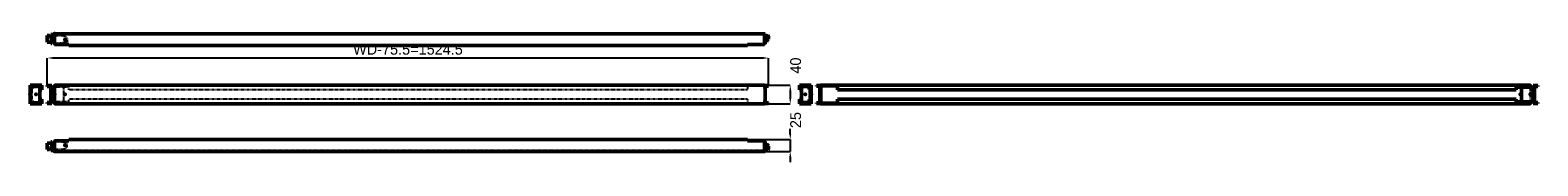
# Model space of a CAD drawing. Header units: millimetres. Extents: x 0 to 3186, y -23 to 248.
import ezdxf

# ---------------------------------------------------------------- set-up
doc = ezdxf.new("R2010")
doc.units = ezdxf.units.MM
doc.linetypes.add('Dashed', pattern=[2, 1, -1])
for name, color, linetype, lineweight in [('2d ConnectionPoints', 7, 'Continuous', 50), ('AM_0', 7, 'Continuous', 50), ('AM_4', 3, 'Continuous', 25), ('AM_5', 3, 'Continuous', 25), ('AM_9', 6, 'Dashed', 25)]:
    doc.layers.add(name, color=color, linetype=linetype, lineweight=lineweight)
doc.dimstyles.new('ISO-25', dxfattribs={"dimtxt": 2.5, "dimasz": 2.5, "dimexe": 1.25, "dimexo": 0.625, "dimtad": 1, "dimtxsty": 'Standard', "dimcen": 2.5, "dimadec": 0, "dimazin": 0, "dimtfac": 1, "dimtmove": 0, "dimatfit": 3, "dimfxl": 1, "dimarcsym": 0})

# ---------------------------------------------------------------- blocks, each defined once
blk = doc.blocks.new('1_CLPFXXXX_0__P2_0_in_CLPF1600_0__1300')
at = {"layer": 'AM_0'}
for p, q in [((36.2, 17.4), (36.2, 3.7)), ((45.9, 17.4), (36.2, 17.4)), ((41.2, 3.7), (36.2, 3.7)), ((45.9, 7.7), (41.2, 7.7)), ((41.2, 3.7), (41.2, 7.7)), ((43.4, 20.4), (43.4, 17.4)), ((45.9, 20.4), (43.4, 20.4)), ((43.4, 7.7), (43.4, 1.5)), ((43.4, 1.5), (51.8, 1.5)), ((45.9, 4), (45.9, 20.4)), ((49.4, 4), (45.9, 4)), ((51.8, 20.5), (49.4, 20.5)), ((49.4, 20.5), (49.4, 1.5))]:
    blk.add_line(p, q, dxfattribs=at)
at = {"layer": 'AM_9'}
for p, q in [((43.4, 17.4), (43.4, 7.7)), ((70.8, 4), (49.4, 4)), ((60.9, 20.5), (51.8, 20.5)), ((78.4, 17.4), (60.9, 20.5)), ((70.8, 5), (70.8, 1.5)), ((70.8, 5), (74.3, 5)), ((74.3, 5), (78.4, 9.1)), ((78.4, 9.1), (78.4, 17.4))]:
    blk.add_line(p, q, dxfattribs=at)
blk = doc.blocks.new('2_CLPF1600_0__P1_0_in_CLPF1600_0__1300')
at = {"layer": 'AM_0'}
for p, q in [((51.8, 22.5), (81.8, 22.5)), ((51.8, 22.5), (51.8, 0)), ((51.8, 0), (1553.3, 0)), ((81.8, 22.5), (81.8, 25)), ((1515.9, 25), (81.8, 25)), ((1515.9, 25), (1515.9, 22.5)), ((1515.9, 22.5), (1551.9, 22.5)), ((1551.9, 3), (1548.9, 3)), ((1548.9, 3), (1548.9, 0)), ((1551.8, 1.5), (1548.9, 1.5)), ((1551.8, 3), (1551.8, 1.5)), ((1551.9, 22.5), (1551.9, 3)), ((1551.9, 20.6), (1553.3, 20.6)), ((1556.6, 17.6), (1551.9, 17.6)), ((1556, 7.9), (1551.9, 7.9)), ((1553.3, 17.6), (1553.3, 20.6)), ((1553.3, 0), (1553.3, 7.9)), ((1556, 7.9), (1556.4, 5.7)), ((1556.6, 17.6), (1556.6, 14.2)), ((1560.7, 11), (1556.6, 14.2)), ((1560.7, 11), (1560.7, 6))]:
    blk.add_line(p, q, dxfattribs=at)
for centre, radius, start, end in [((1559, 7.1), 3, 209.4558, 276.2034), ((1558.7, 6), 2, 290.4927, 0)]:
    blk.add_arc(centre, radius, start, end, dxfattribs=at)
at = {"layer": 'AM_9'}
for p, q in [((1548.9, 1.5), (51.8, 1.5)), ((1515.9, 23.5), (81.8, 23.5)), ((1551.8, 20.6), (1551.9, 20.6)), ((1551.8, 20.6), (1551.8, 3)), ((1551.8, 17.6), (1551.9, 17.6)), ((1551.8, 7.9), (1551.9, 7.9)), ((1553.3, 17.6), (1553.3, 7.9))]:
    blk.add_line(p, q, dxfattribs=at)
blk = doc.blocks.new('3_CLPFXXXX_0__P2_0_in_CLPF1600_0__1300')
at = {"layer": 'AM_0'}
for p, q in [((4.1, 138.2), (1.5, 138.2)), ((3.7, 138.2), (3.7, 138.7)), ((5, 136.2), (5, 138)), ((17.6, 138.2), (20.5, 138.2)), ((17.6, 135.7), (20.5, 135.7)), ((17.6, 134.4), (20.4, 134.4)), ((20.4, 134.4), (20.4, 134.3)), ((20.5, 135.7), (20.5, 138.2)), ((1.5, 102.2), (4.1, 102.2)), ((3.7, 101.7), (3.7, 102.2)), ((5, 104.2), (5, 102.4)), ((17.6, 106), (20.4, 106)), ((17.6, 104.7), (20.5, 104.7)), ((17.6, 102.2), (20.5, 102.2)), ((20.4, 106.1), (20.4, 106)), ((20.5, 104.7), (20.5, 102.2))]:
    blk.add_line(p, q, dxfattribs=at)
at = {"layer": 'AM_9'}
for p, q in [((1.5, 134.4), (7.7, 134.4)), ((3.7, 138.7), (3.7, 139.4)), ((17.4, 139.4), (3.7, 139.4)), ((3.7, 136.9), (3.7, 138.2)), ((17.4, 136.9), (3.7, 136.9)), ((4, 104.7), (4, 135.7)), ((4, 135.7), (17.6, 135.7)), ((4.1, 138.2), (17.6, 138.2)), ((5, 138), (5, 138.2)), ((5, 135.7), (5, 136.2)), ((7.7, 134.4), (7.7, 139.4)), ((9.1, 135.7), (9.1, 138.2)), ((17.4, 134.4), (17.4, 139.4)), ((17.4, 135.7), (17.4, 138.2)), ((17.4, 134.4), (17.6, 134.4)), ((20.4, 134.3), (20.4, 106.1)), ((1.5, 106), (7.7, 106)), ((3.7, 102.2), (3.7, 103.5)), ((17.4, 103.5), (3.7, 103.5)), ((3.7, 101), (3.7, 101.7)), ((17.4, 101), (3.7, 101)), ((4, 104.7), (17.6, 104.7)), ((4.1, 102.2), (17.6, 102.2)), ((5, 104.7), (5, 104.2)), ((5, 102.4), (5, 102.2)), ((7.7, 101), (7.7, 106)), ((9.1, 104.7), (9.1, 102.2)), ((17.4, 101), (17.4, 106)), ((17.4, 106), (17.6, 106)), ((17.4, 104.7), (17.4, 102.2))]:
    blk.add_line(p, q, dxfattribs=at)
blk = doc.blocks.new('4_CLPF1600_0__P1_0_in_CLPF1600_0__1300')
at = {"layer": 'AM_0'}
for p, q in [((0, 140.2), (0, 100.2)), ((25, 140.2), (0, 140.2)), ((0, 136.2), (7.9, 136.2)), ((1.5, 138.7), (4.1, 138.7)), ((1.5, 136.2), (1.5, 138.7)), ((3, 140.2), (3, 138.7)), ((17.6, 139.5), (4.1, 139.5)), ((4.1, 139.5), (4.1, 138)), ((17.6, 138), (4.1, 138)), ((4.2, 139.5), (4.2, 138)), ((7.9, 136.2), (7.9, 138)), ((11, 139.5), (11, 138)), ((14.2, 138), (14.2, 139.5)), ((17.6, 134.3), (17.6, 139.5)), ((17.6, 138.7), (23.5, 138.7)), ((17.6, 134.3), (20.6, 134.3)), ((20.6, 134.3), (20.6, 106.1)), ((22.5, 140.2), (22.5, 138.7)), ((23.5, 138.7), (23.5, 130.2)), ((23.5, 130.2), (25, 130.2)), ((25, 140.2), (25, 130.2)), ((0, 104.2), (7.9, 104.2)), ((0, 100.2), (25, 100.2)), ((1.5, 101.7), (1.5, 104.2)), ((4.1, 101.7), (1.5, 101.7)), ((3, 101.7), (3, 100.2)), ((17.6, 102.4), (4.1, 102.4)), ((4.1, 102.4), (4.1, 100.9)), ((4.1, 100.9), (17.6, 100.9)), ((4.2, 102.4), (4.2, 100.9)), ((7.9, 102.4), (7.9, 104.2)), ((11, 102.4), (11, 100.9)), ((14.2, 100.9), (14.2, 102.4)), ((17.6, 100.9), (17.6, 106.1)), ((20.6, 106.1), (17.6, 106.1)), ((23.5, 101.7), (17.6, 101.7)), ((22.5, 100.2), (22.5, 101.7)), ((23.5, 110.2), (23.5, 101.7)), ((25, 110.2), (23.5, 110.2)), ((25, 110.2), (25, 100.2))]:
    blk.add_line(p, q, dxfattribs=at)
at = {"layer": 'AM_4'}
for p, q in [((6, 139.5), (6, 138)), ((6, 102.4), (6, 100.9))]:
    blk.add_line(p, q, dxfattribs=at)
at = {"layer": 'AM_9'}
for p, q in [((1.5, 136.2), (1.5, 104.2)), ((17.6, 138.7), (4.1, 138.7)), ((5.7, 139.5), (5.7, 138)), ((7.9, 139.5), (7.9, 138)), ((4.1, 101.7), (17.6, 101.7)), ((5.7, 102.4), (5.7, 100.9)), ((7.9, 102.4), (7.9, 100.9))]:
    blk.add_line(p, q, dxfattribs=at)
blk = doc.blocks.new('5_CLPFXXXX_0__P2_0_in_CLPF1600_0__1300')
at = {"layer": 'AM_0'}
for p, q in [((45.9, 139.45), (36.2, 139.45)), ((36.2, 139.45), (36.2, 136.95)), ((36.2, 136.95), (43.4, 136.95)), ((41.2, 136.95), (41.2, 139.45)), ((43.4, 136.95), (43.4, 103.45)), ((43.4, 134.45), (49.4, 134.45)), ((45.9, 134.45), (45.9, 139.45)), ((51.8, 138.2), (49.4, 138.2)), ((49.4, 138.2), (49.4, 134.45)), ((43.4, 103.45), (36.2, 103.45)), ((36.2, 103.45), (36.2, 100.95)), ((36.2, 100.95), (45.9, 100.95)), ((41.2, 100.95), (41.2, 103.45)), ((43.4, 105.95), (49.4, 105.95)), ((45.9, 100.95), (45.9, 105.95)), ((49.4, 105.95), (49.4, 102.2)), ((51.8, 102.2), (49.4, 102.2))]:
    blk.add_line(p, q, dxfattribs=at)
at = {"layer": 'AM_9'}
for p, q in [((45.9, 134.45), (45.9, 105.95)), ((78.4, 135.7), (49.4, 135.7)), ((51.8, 138.2), (78.4, 138.2)), ((60.9, 135.7), (60.9, 138.2)), ((70.79, 138.2), (70.79, 102.2)), ((74.291, 135.7), (74.291, 138.2)), ((78.4, 135.7), (78.4, 138.2)), ((78.4, 104.7), (49.4, 104.7)), ((78.4, 102.2), (51.8, 102.2)), ((60.9, 104.7), (60.9, 102.2)), ((74.291, 104.7), (74.291, 102.2)), ((78.4, 104.7), (78.4, 102.2))]:
    blk.add_line(p, q, dxfattribs=at)
blk = doc.blocks.new('6_CLPF1600_0__P1_0_in_CLPF1600_0__1300')
at = {"layer": 'AM_0'}
for p, q in [((1551.9, 140.2), (51.8, 140.2)), ((51.8, 140.2), (51.8, 100.2)), ((1548.9, 140.2), (1548.9, 136.2)), ((1551.9, 138.7), (1548.9, 138.7)), ((1548.9, 136.2), (1553.3, 136.2)), ((1551.8, 138.7), (1551.8, 136.2)), ((1551.9, 140.2), (1551.9, 138.7)), ((1560.7, 139.5), (1551.9, 139.5)), ((1553.3, 102.4), (1553.3, 138)), ((1553.3, 138), (1560.7, 138)), ((1556, 139.5), (1556, 138)), ((1556.4, 139.5), (1556.4, 138)), ((1559.4, 139.5), (1559.4, 138)), ((1560.7, 139.5), (1560.7, 138)), ((1551.9, 100.2), (51.8, 100.2)), ((1548.9, 104.2), (1548.9, 100.2)), ((1548.9, 104.2), (1553.3, 104.2)), ((1551.9, 101.7), (1548.9, 101.7)), ((1551.8, 104.2), (1551.8, 101.7)), ((1551.9, 101.7), (1551.9, 100.2)), ((1551.9, 100.9), (1560.7, 100.9)), ((1560.7, 102.4), (1553.3, 102.4)), ((1556, 102.4), (1556, 100.9)), ((1556.4, 102.4), (1556.4, 100.9)), ((1559.4, 102.4), (1559.4, 100.9)), ((1560.7, 102.4), (1560.7, 100.9))]:
    blk.add_line(p, q, dxfattribs=at)
at = {"layer": 'AM_9'}
for p, q in [((1548.9, 138.7), (51.8, 138.7)), ((81.8, 130.2), (81.8, 140.2)), ((1515.9, 130.2), (81.8, 130.2)), ((1515.9, 140.2), (1515.9, 130.2)), ((1551.8, 136.2), (1551.8, 104.2)), ((1551.8, 134.3), (1553.3, 134.3)), ((1556.6, 138), (1556.6, 139.5)), ((1548.9, 101.7), (51.8, 101.7)), ((81.8, 100.2), (81.8, 110.2)), ((1515.9, 110.2), (81.8, 110.2)), ((1515.9, 110.2), (1515.9, 100.2)), ((1551.8, 106.1), (1553.3, 106.1)), ((1556.6, 100.9), (1556.6, 102.4))]:
    blk.add_line(p, q, dxfattribs=at)
blk = doc.blocks.new('7_CLPFXXXX_0__P2_0_in_CLPF1600_0__1300')
at = {"layer": 'AM_0'}
for p, q in [((1630.1, 138.2), (1633.2, 138.2)), ((1630.1, 135.7), (1630.1, 138.2)), ((1633.2, 135.7), (1630.1, 135.7)), ((1630.1, 134.4), (1633.2, 134.4)), ((1630.1, 134.4), (1630.1, 106)), ((1633.2, 139.4), (1633.2, 134.4)), ((1633.2, 139.4), (1646.9, 139.4)), ((1633.2, 136.9), (1646.9, 136.9)), ((1642.9, 136.9), (1642.9, 134.4)), ((1646.6, 135.7), (1642.9, 135.7)), ((1642.9, 134.4), (1649.1, 134.4)), ((1646.6, 134.4), (1646.6, 135.7)), ((1646.9, 139.4), (1646.9, 136.9)), ((1646.9, 138.2), (1649.1, 138.2)), ((1649.1, 138.2), (1649.1, 102.2)), ((1630.1, 106), (1633.2, 106)), ((1630.1, 104.7), (1633.2, 104.7)), ((1630.1, 104.7), (1630.1, 102.2)), ((1633.2, 102.2), (1630.1, 102.2)), ((1633.2, 106), (1633.2, 101)), ((1633.2, 103.5), (1646.9, 103.5)), ((1633.2, 101), (1646.9, 101)), ((1642.9, 106), (1642.9, 103.5)), ((1642.9, 106), (1649.1, 106)), ((1642.9, 104.7), (1646.6, 104.7)), ((1646.6, 104.7), (1646.6, 106)), ((1646.9, 103.5), (1646.9, 101)), ((1649.1, 102.2), (1646.9, 102.2))]:
    blk.add_line(p, q, dxfattribs=at)
at = {"layer": 'AM_9'}
for p, q in [((1633.2, 135.7), (1633.2, 138.2)), ((1633.2, 138.2), (1646.9, 138.2)), ((1642.9, 135.7), (1633.2, 135.7)), ((1641.5, 135.7), (1641.5, 138.2)), ((1642.9, 136.9), (1642.9, 139.4)), ((1645.6, 135.7), (1645.6, 138.2)), ((1646.6, 134.4), (1646.6, 106)), ((1633.2, 104.7), (1633.2, 102.2)), ((1633.2, 104.7), (1642.9, 104.7)), ((1646.9, 102.2), (1633.2, 102.2)), ((1641.5, 104.7), (1641.5, 102.2)), ((1642.9, 101), (1642.9, 103.5)), ((1645.6, 102.2), (1645.6, 104.7))]:
    blk.add_line(p, q, dxfattribs=at)
blk = doc.blocks.new('8_CLPF1600_0__P1_0_in_CLPF1600_0__1300')
at = {"layer": 'AM_0'}
for p, q in [((1650.6, 140.2), (1625.6, 140.2)), ((1625.6, 140.2), (1625.6, 130.2)), ((1625.6, 130.2), (1627.1, 130.2)), ((1627.1, 138.7), (1633.2, 138.7)), ((1627.1, 130.2), (1627.1, 138.7)), ((1628.1, 140.2), (1628.1, 138.7)), ((1630.1, 134.3), (1629.9, 134.3)), ((1629.9, 134.3), (1629.9, 106.1)), ((1632.9, 138.7), (1632.9, 138.2)), ((1632.9, 135.7), (1632.9, 134.4)), ((1649.1, 138.7), (1646.9, 138.7)), ((1649.1, 138.2), (1649.1, 138.7)), ((1650.6, 140.2), (1650.6, 100.2)), ((1627.1, 110.2), (1625.6, 110.2)), ((1625.6, 110.2), (1625.6, 100.2)), ((1650.6, 100.2), (1625.6, 100.2)), ((1627.1, 101.7), (1627.1, 110.2)), ((1633.2, 101.7), (1627.1, 101.7)), ((1628.1, 100.2), (1628.1, 101.7)), ((1629.9, 106.1), (1630.1, 106.1)), ((1632.9, 106), (1632.9, 104.7)), ((1632.9, 102.2), (1632.9, 101.7)), ((1646.9, 101.7), (1649.1, 101.7)), ((1649.1, 101.7), (1649.1, 102.2))]:
    blk.add_line(p, q, dxfattribs=at)
at = {"layer": 'AM_9'}
for p, q in [((1632.9, 134.3), (1630.1, 134.3)), ((1632.9, 139.5), (1646.4, 139.5)), ((1632.9, 139.5), (1632.9, 138.7)), ((1632.9, 138.2), (1632.9, 135.7)), ((1632.9, 138), (1646.4, 138)), ((1632.9, 134.4), (1632.9, 134.3)), ((1646.9, 138.7), (1633.2, 138.7)), ((1636.4, 138), (1636.4, 139.5)), ((1639.5, 139.5), (1639.5, 138)), ((1642.6, 139.5), (1642.6, 136.2)), ((1642.6, 136.2), (1650.6, 136.2)), ((1644.5, 139.5), (1644.5, 138)), ((1644.9, 139.5), (1644.9, 138)), ((1646.4, 139.5), (1646.4, 138)), ((1646.4, 138), (1646.4, 139.5)), ((1647.6, 138.7), (1647.6, 140.2)), ((1630.1, 106.1), (1632.9, 106.1)), ((1632.9, 106.1), (1632.9, 106)), ((1632.9, 104.7), (1632.9, 102.2)), ((1632.9, 102.4), (1646.4, 102.4)), ((1632.9, 101.7), (1632.9, 100.9)), ((1646.4, 100.9), (1632.9, 100.9)), ((1633.2, 101.7), (1646.9, 101.7)), ((1636.4, 100.9), (1636.4, 102.4)), ((1639.5, 102.4), (1639.5, 100.9)), ((1642.6, 104.2), (1642.6, 100.9)), ((1642.6, 104.2), (1650.6, 104.2)), ((1644.5, 102.4), (1644.5, 100.9)), ((1644.9, 102.4), (1644.9, 100.9)), ((1646.4, 102.4), (1646.4, 100.9)), ((1646.4, 100.9), (1646.4, 102.4)), ((1647.6, 100.2), (1647.6, 101.7))]:
    blk.add_line(p, q, dxfattribs=at)
blk = doc.blocks.new('9_CLPFXXXX_0__P2_0_in_CLPF1600_0__1300')
at = {"layer": 'AM_0'}
for p, q in [((3144, 138.2), (3173, 138.2)), ((3144, 135.7), (3144, 138.2)), ((3144, 135.7), (3173, 135.7)), ((3151.7, 104.7), (3151.7, 135.7)), ((3161.5, 135.7), (3161.5, 138.2)), ((3173, 134.4), (3173, 138.2)), ((3173, 134.4), (3179, 134.4)), ((3176.5, 101), (3176.5, 139.4)), ((3176.5, 139.4), (3186.2, 139.4)), ((3179, 136.9), (3179, 103.5)), ((3186.2, 136.9), (3179, 136.9)), ((3186.2, 139.4), (3186.2, 136.9)), ((3144, 104.7), (3173, 104.7)), ((3144, 104.7), (3144, 102.2)), ((3144, 102.2), (3173, 102.2)), ((3161.5, 104.7), (3161.5, 102.2)), ((3173, 102.2), (3173, 106)), ((3173, 106), (3179, 106)), ((3186.2, 101), (3176.5, 101)), ((3179, 103.5), (3186.2, 103.5)), ((3186.2, 103.5), (3186.2, 101))]:
    blk.add_line(p, q, dxfattribs=at)
at = {"layer": 'AM_9'}
for p, q in [((3148.2, 135.7), (3148.2, 138.2)), ((3151.7, 135.7), (3151.7, 138.2)), ((3181.2, 136.9), (3181.2, 139.4)), ((3148.2, 104.7), (3148.2, 102.2)), ((3151.7, 102.2), (3151.7, 104.7)), ((3181.2, 101), (3181.2, 103.5))]:
    blk.add_line(p, q, dxfattribs=at)
blk = doc.blocks.new('10_CLPF1600_0__P1_0_in_CLPF1600_0__1300')
at = {"layer": 'AM_0'}
for p, q in [((1661.8, 139.5), (1670.5, 139.5)), ((1661.8, 139.5), (1661.8, 138)), ((1669.2, 138), (1661.8, 138)), ((1665.8, 138), (1665.8, 139.5)), ((1669.2, 102.4), (1669.2, 138)), ((1670.7, 134.3), (1669.2, 134.3)), ((1670.5, 140.2), (1670.5, 138.7)), ((3170.6, 140.2), (1670.5, 140.2)), ((1670.5, 138.7), (1706.5, 138.7)), ((1670.7, 138.7), (1670.7, 101.7)), ((1670.7, 136.2), (1673.5, 136.2)), ((1673.5, 136.2), (1673.5, 138.7)), ((1706.5, 140.2), (1706.5, 130.2)), ((1706.5, 130.2), (3140.6, 130.2)), ((3140.6, 140.2), (3140.6, 130.2)), ((3140.6, 138.7), (3170.6, 138.7)), ((3170.6, 138.2), (3170.6, 140.2)), ((1661.8, 102.4), (1669.2, 102.4)), ((1661.8, 102.4), (1661.8, 100.9)), ((1670.5, 100.9), (1661.8, 100.9)), ((1665.8, 100.9), (1665.8, 102.4)), ((1670.7, 106.1), (1669.2, 106.1)), ((1706.5, 101.7), (1670.5, 101.7)), ((1670.5, 100.2), (1670.5, 101.7)), ((3170.6, 100.2), (1670.5, 100.2)), ((1670.7, 104.2), (1673.5, 104.2)), ((1673.5, 101.7), (1673.5, 104.2)), ((1706.5, 110.2), (3140.6, 110.2)), ((1706.5, 110.2), (1706.5, 100.2)), ((3140.6, 110.2), (3140.6, 100.2)), ((3170.6, 101.7), (3140.6, 101.7)), ((3170.6, 100.2), (3170.6, 102.2))]:
    blk.add_line(p, q, dxfattribs=at)
at = {"layer": 'AM_9'}
for p, q in [((1663.1, 139.5), (1663.1, 138)), ((1666, 139.5), (1666, 138)), ((1666.5, 139.5), (1666.5, 138)), ((1670.7, 136.2), (1669.2, 136.2)), ((1673.5, 138.7), (1673.5, 140.2)), ((1706.5, 138.7), (3140.6, 138.7)), ((3170.6, 102.2), (3170.6, 138.2)), ((1663.1, 102.4), (1663.1, 100.9)), ((1666, 102.4), (1666, 100.9)), ((1666.5, 102.4), (1666.5, 100.9)), ((1670.7, 104.2), (1669.2, 104.2)), ((1673.5, 100.2), (1673.5, 101.7)), ((1706.5, 101.7), (3140.6, 101.7))]:
    blk.add_line(p, q, dxfattribs=at)
blk = doc.blocks.new('11_CLPFXXXX_0__P2_0_in_CLPF1600_0__1300')
at = {"layer": 'AM_0'}
for p, q in [((36.2, 231), (36.2, 244.7)), ((36.2, 244.7), (41.2, 244.7)), ((36.2, 231), (45.9, 231)), ((41.2, 244.7), (41.2, 240.7)), ((41.2, 240.7), (45.9, 240.7)), ((43.4, 246.9), (51.8, 246.9)), ((43.4, 240.7), (43.4, 246.9)), ((43.4, 227.9), (43.4, 231)), ((45.9, 227.9), (43.4, 227.9)), ((45.9, 244.4), (45.9, 227.9)), ((49.4, 244.4), (45.9, 244.4)), ((49.4, 246.9), (49.4, 227.9)), ((51.8, 227.9), (49.4, 227.9))]:
    blk.add_line(p, q, dxfattribs=at)
at = {"layer": 'AM_9'}
for p, q in [((43.4, 231), (43.4, 240.7)), ((70.8, 244.4), (49.4, 244.4)), ((60.9, 227.9), (51.8, 227.9)), ((78.4, 231), (60.9, 227.9)), ((70.8, 246.9), (70.8, 243.4)), ((70.8, 243.4), (74.3, 243.4)), ((74.3, 243.4), (78.4, 239.3)), ((78.4, 239.3), (78.4, 231))]:
    blk.add_line(p, q, dxfattribs=at)
blk = doc.blocks.new('12_CLPF1600_0__P1_0_in_CLPF1600_0__1300')
at = {"layer": 'AM_0'}
for p, q in [((51.8, 248.4), (1553.3, 248.4)), ((51.8, 248.4), (51.8, 225.9)), ((51.8, 225.9), (81.8, 225.9)), ((81.8, 225.9), (81.8, 223.4)), ((1515.9, 223.4), (81.8, 223.4)), ((1515.9, 223.4), (1515.9, 225.9)), ((1515.9, 225.9), (1551.9, 225.9)), ((1548.9, 248.4), (1548.9, 245.4)), ((1551.8, 246.9), (1548.9, 246.9)), ((1551.9, 245.4), (1548.9, 245.4)), ((1551.8, 245.4), (1551.8, 246.9)), ((1551.9, 245.4), (1551.9, 225.9)), ((1551.9, 240.5), (1556, 240.5)), ((1551.9, 230.8), (1556.6, 230.8)), ((1551.9, 227.8), (1553.3, 227.8)), ((1553.3, 248.4), (1553.3, 240.5)), ((1553.3, 227.8), (1553.3, 230.8)), ((1556.4, 242.7), (1556, 240.5)), ((1556.6, 234.2), (1560.7, 237.4)), ((1556.6, 230.8), (1556.6, 234.2)), ((1560.7, 237.4), (1560.7, 242.4))]:
    blk.add_line(p, q, dxfattribs=at)
for centre, radius, start, end in [((1559, 241.3), 3, 83.7966, 150.5442), ((1558.7, 242.4), 2, 360, 69.5073)]:
    blk.add_arc(centre, radius, start, end, dxfattribs=at)
at = {"layer": 'AM_9'}
for p, q in [((1548.9, 246.9), (51.8, 246.9)), ((1515.9, 224.9), (81.8, 224.9)), ((1551.8, 227.8), (1551.8, 245.4)), ((1551.9, 240.5), (1551.8, 240.5)), ((1551.9, 230.8), (1551.8, 230.8)), ((1551.8, 227.8), (1551.9, 227.8)), ((1553.3, 230.8), (1553.3, 240.5))]:
    blk.add_line(p, q, dxfattribs=at)
blk = doc.blocks.new('*D13')
at = {"layer": 'AM_5', "color": 0, "lineweight": -2}
for p, q in [((1606.4, 36.4), (1606.4, 47.9)), ((1515.9, 25), (1606.4, 25)), ((1550.8, 0), (1606.4, 0)), ((1606.4, 25), (1606.4, 0)), ((1606.4, -11.4), (1606.4, -22.9))]:
    blk.add_line(p, q, dxfattribs=at)
at = {"layer": 'AM_5', "color": 0}
for points in [[(1604.5, 36.4), (1608.3, 36.4), (1606.4, 25)], [(1608.3, -11.4), (1604.5, -11.4), (1606.4, 0)]]:
    blk.add_solid(points, dxfattribs=at)
at = {"layer": 'Defpoints', "color": 0}
for p in [(1515.9, 25), (1550.8, 0), (1606.4, 0)]:
    blk.add_point(p, dxfattribs=at)
at = {"layer": 'AM_5', "color": 0, "insert": (1617.8, 66.1), "char_height": 22.86, "attachment_point": 5, "rotation": 90}
blk.add_mtext('25', dxfattribs=at)
blk = doc.blocks.new('*D14')
at = {"layer": 'AM_5', "color": 0, "lineweight": -2}
for p, q in [((36.2, 139.4), (36.2, 197.3)), ((1549.2, 197.3), (47.6, 197.3)), ((1560.7, 139.5), (1560.7, 197.3))]:
    blk.add_line(p, q, dxfattribs=at)
at = {"layer": 'AM_5', "color": 0}
for points in [[(47.6, 199.2), (47.6, 195.4), (36.2, 197.3)], [(1549.2, 195.4), (1549.2, 199.2), (1560.7, 197.3)]]:
    blk.add_solid(points, dxfattribs=at)
at = {"layer": 'Defpoints', "color": 0}
for p in [(36.2, 185.9), (36.2, 139.4), (1560.7, 139.5)]:
    blk.add_point(p, dxfattribs=at)
at = {"layer": 'AM_5', "color": 0, "insert": (798.4, 215.6), "char_height": 22.857, "attachment_point": 5}
blk.add_mtext('WD-75.5=1524.5', dxfattribs=at)
blk = doc.blocks.new('*D15')
at = {"layer": 'AM_5', "color": 0, "lineweight": -2}
for p, q in [((1551.9, 140.2), (1606.4, 140.2)), ((1606.4, 128.8), (1606.4, 111.6)), ((1551.9, 100.2), (1606.4, 100.2))]:
    blk.add_line(p, q, dxfattribs=at)
at = {"layer": 'AM_5', "color": 0}
for points in [[(1608.3, 128.8), (1604.5, 128.8), (1606.4, 140.2)], [(1604.5, 111.6), (1608.3, 111.6), (1606.4, 100.2)]]:
    blk.add_solid(points, dxfattribs=at)
at = {"layer": 'Defpoints', "color": 0}
for p in [(1551.9, 140.2), (1551.9, 100.2), (1606.4, 100.2)]:
    blk.add_point(p, dxfattribs=at)
at = {"layer": 'AM_5', "color": 0, "insert": (1617.8, 181.3), "char_height": 22.86, "attachment_point": 5, "rotation": 90}
blk.add_mtext('40', dxfattribs=at)

msp = doc.modelspace()

# ---------------------------------------------------------------- linework, layer by layer
at = {"layer": '2d ConnectionPoints'}
for p in [(51.8, 248.4), (73.4, 235.9), (0, 120.2), (12.5, 120.2), (51.8, 120.2), (73.4, 120.2), (1638.08, 120.2), (1650.58, 120.2), (3149.046, 120.2), (3170.646, 120.2), (51.8, 0), (73.4, 12.5)]:
    msp.add_point(p, dxfattribs=at)

# ---------------------------------------------------------------- block references
for name in ['11_CLPFXXXX_0__P2_0_in_CLPF1600_0__1300', '12_CLPF1600_0__P1_0_in_CLPF1600_0__1300', '4_CLPF1600_0__P1_0_in_CLPF1600_0__1300', '3_CLPFXXXX_0__P2_0_in_CLPF1600_0__1300', '5_CLPFXXXX_0__P2_0_in_CLPF1600_0__1300', '6_CLPF1600_0__P1_0_in_CLPF1600_0__1300', '8_CLPF1600_0__P1_0_in_CLPF1600_0__1300', '7_CLPFXXXX_0__P2_0_in_CLPF1600_0__1300', '10_CLPF1600_0__P1_0_in_CLPF1600_0__1300', '9_CLPFXXXX_0__P2_0_in_CLPF1600_0__1300', '1_CLPFXXXX_0__P2_0_in_CLPF1600_0__1300', '2_CLPF1600_0__P1_0_in_CLPF1600_0__1300']:
    msp.add_blockref(name, (0, 0))

# ---------------------------------------------------------------- dimensions: what is measured, and where the dimension line sits
at = {"layer": 'AM_5'}
dim = msp.add_linear_dim(base=(36.2, 197.343), p1=(1560.666, 139.483), p2=(36.2, 139.45), text='WD-75.5=1524.5', dimstyle='ISO-25', override={"dimtxt": 22.857143, "dimasz": 11.428571, "dimexe": 0, "dimexo": 0, "dimgap": 6.857143}, dxfattribs=at)
dim.commit()
dim.dimension.update_dxf_attribs({"geometry": '*D14', "text_midpoint": (798.433, 197.343), "dimtype": 160})
for base, p1, p2, text, picture, middle in [((1606.38, 100.2), (1551.9, 140.2), (1551.9, 100.2), '40', '*D15', (1617.809, 181.343)), ((1606.38, 0), (1515.9, 25), (1550.784, 0), '25', '*D13', (1617.809, 66.143))]:
    dim = msp.add_linear_dim(base=base, p1=p1, p2=p2, angle=90, text=text, dimstyle='ISO-25', override={"dimtxt": 22.857143, "dimasz": 11.428571, "dimexe": 0, "dimexo": 0, "dimgap": 6.857143}, dxfattribs=at)
    dim.commit()
    dim.dimension.update_dxf_attribs({"geometry": picture, "text_midpoint": middle, "dimtype": 160, "text_rotation": 90})

doc.saveas('drawing.dxf')
